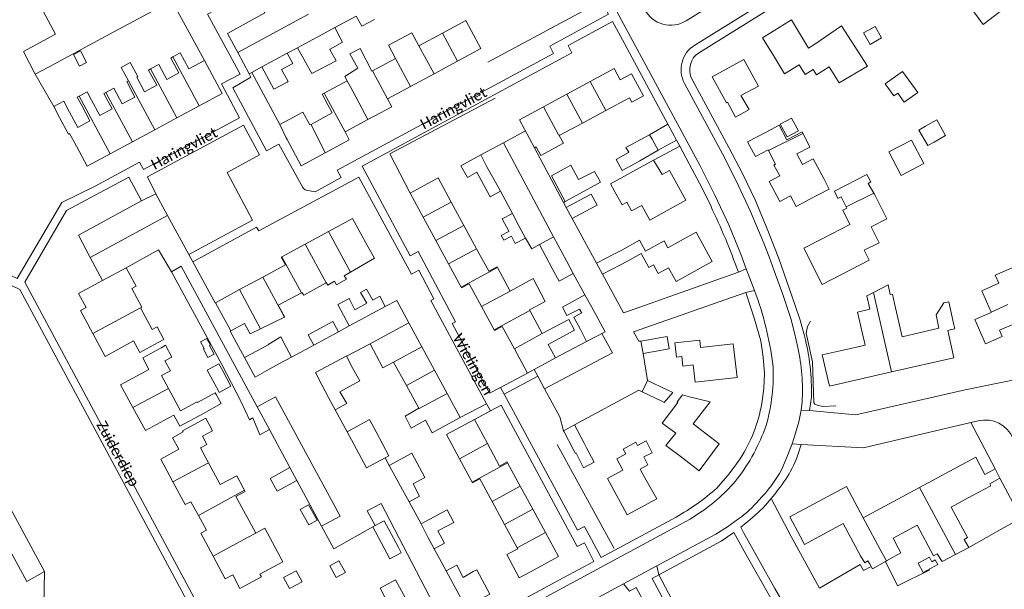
# Model space of a CAD drawing. Extents: x 177628 to 188968, y 384226 to 390673.
# Tile 186 of 256: x 184355 to 184589, y 385262 to 385397. Entities that reach past the tile are written whole.
import ezdxf

# ---------------------------------------------------------------- set-up
doc = ezdxf.new("R2010")
doc.units = 0
for name, color, linetype, lineweight in [('B01_D', 14, 'Continuous', 9), ('B01_T', 14, 'Continuous', 9), ('B02_D', 14, 'Continuous', 9), ('B02_F', 14, 'Continuous', 9), ('B02_T', 14, 'Continuous', 9), ('B07_D', 14, 'Continuous', 9), ('B11_F', 14, 'Continuous', 9), ('B11_S', 14, 'Continuous', 9), ('B14_F', 14, 'Continuous', 9), ('T01_F', 253, 'Continuous', 9), ('T01_T', 253, 'Continuous', 9), ('T02_T', 253, 'RASTER', 9), ('T03_F', 253, 'Continuous', 9), ('T04_F', 253, 'HAAG', 9), ('T04_T', 253, 'HAAG', 9), ('T05_F', 253, 'Continuous', 9), ('T05_T', 253, 'Continuous', 9), ('T22_D', 253, 'Continuous', 9), ('T22_T', 253, 'Continuous', 9), ('V00_F', 8, 'Continuous', 9), ('V00_T', 8, 'Continuous', 9), ('Z06', 7, 'Continuous', 9)]:
    doc.layers.add(name, color=color, linetype=linetype, lineweight=lineweight)
doc.styles.add('Legend', font='calibri.ttf')
doc.linetypes.add('HAAG', pattern='A,4,-1,[5,TOPOCAD.SHX,S=0.35,R=0,X=-0.35,Y=-0.35],-1', length=6)
doc.linetypes.add('RASTER', pattern='A,4,-1,[4,TOPOCAD.SHX,S=0.5,R=0,X=-0.5,Y=0],-1', length=6)

msp = doc.modelspace()

# ---------------------------------------------------------------- linework, layer by layer
at = {"layer": 'B01_D', "linetype": 'Continuous'}
for points in [[(184462.498, 385394.274), (184461.224, 385396.633), (184455.669, 385393.641)], [(184534.145, 385388.339), (184531.566, 385392.53), (184538.425, 385396.75), (184542.481, 385390.075), (184544.014, 385391.019)], [(184455.669, 385393.641), (184450.114, 385390.65)], [(184395.56, 385385.176), (184393.529, 385388.943), (184391.763, 385387.991)], [(184391.763, 385387.991), (184391.286, 385387.734), (184393.191, 385384.199), (184390.304, 385382.643), (184388.4, 385386.175), (184386.493, 385385.147)], [(184399.24, 385387.16), (184395.56, 385385.176)], [(184397.993, 385376.434), (184403.44, 385379.37), (184399.24, 385387.16)], [(184444.543, 385387.65), (184439.093, 385384.715)], [(184534.145, 385388.339), (184536.798, 385384.007), (184540.294, 385386.158), (184541.708, 385383.859), (184543.555, 385384.995), (184544.337, 385383.724), (184547.414, 385385.617)], [(184386.493, 385385.147), (184386.023, 385384.894), (184387.955, 385381.308), (184385.062, 385379.749), (184383.192, 385383.218)], [(184439.093, 385384.715), (184438.956, 385384.641)], [(184381.213, 385382.35), (184380.821, 385382.14), (184382.776, 385378.498), (184379.753, 385376.875), (184377.765, 385380.579), (184375.893, 385379.574)], [(184530.596, 385381.057), (184529.53, 385383.029)], [(184375.893, 385379.574), (184375.419, 385379.32), (184377.35, 385375.721), (184374.416, 385374.147), (184372.474, 385377.766)], [(184370.144, 385376.516), (184372.102, 385372.867), (184369.212, 385371.316), (184367.29, 385374.896)], [(184392.723, 385373.592), (184397.993, 385376.434)], [(184428.492, 385376.676), (184429.543, 385374.725), (184424.522, 385372.029)], [(184368.914, 385366.862), (184367.296, 385369.854), (184367.018, 385369.705), (184364.916, 385373.622)], [(184387.452, 385370.751), (184392.723, 385373.592)], [(184382.181, 385367.91), (184387.452, 385370.751)], [(184376.911, 385365.068), (184382.181, 385367.91)], [(184541.154, 385369.875), (184541.177, 385369.831)], [(184368.914, 385366.862), (184371.464, 385362.132), (184376.911, 385365.068)], [(184543.618, 385363.841), (184546.074, 385359.214)], [(184457.765, 385353.619), (184457.037, 385354.957)], [(184496.589, 385356.06), (184498.289, 385352.97), (184499.392, 385353.577), (184500.532, 385351.506), (184502.926, 385352.824), (184504.853, 385349.323), (184508.968, 385351.594)], [(184544.767, 385355.339), (184543.945, 385354.905)], [(184558.127, 385355.481), (184561.06, 385349.609), (184557.359, 385347.76), (184559.239, 385343.998), (184555.702, 385342.23), (184556.896, 385339.845), (184550.299, 385336.456)], [(184460.769, 385348.095), (184457.765, 385353.619)], [(184545.894, 385344.998), (184552.292, 385348.279), (184550.578, 385351.711), (184551.566, 385352.204)], [(184463.774, 385342.57), (184460.769, 385348.095)], [(184468.719, 385338.095), (184468.62, 385338.278), (184466.679, 385337.228), (184463.774, 385342.57)], [(184503.86, 385342.002), (184508.24, 385344.413), (184509.127, 385342.805), (184511.399, 385344.061)], [(184502.814, 385341.426), (184504.622, 385338.142), (184505.696, 385338.733), (184506.83, 385336.672), (184509.298, 385338.03)], [(184375.074, 385335.047), (184380.655, 385338.073)], [(184471.721, 385332.546), (184468.719, 385338.095)], [(184416.766, 385329.195), (184422.238, 385332.154)], [(184422.238, 385332.154), (184422.356, 385332.218)], [(184550.703, 385318.52), (184555.873, 385319.701), (184554.082, 385327.572), (184557.014, 385328.239)], [(184562.895, 385329.577), (184564.682, 385321.727), (184570.396, 385323.032)], [(184476.385, 385327.942), (184476.291, 385328.116)], [(184479.34, 385322.483), (184476.385, 385327.942)], [(184388.317, 385320.369), (184389.637, 385321.097), (184388.01, 385324.098), (184386.833, 385323.46)], [(184389.008, 385319.094), (184384.611, 385316.713), (184386.092, 385313.979), (184379.382, 385310.345), (184382.31, 385304.92)], [(184389.008, 385319.094), (184390.02, 385319.743)], [(184391.513, 385316.883), (184389.894, 385316.01)], [(184511.149, 385316.856), (184512.406, 385316.998), (184512.658, 385314.778), (184515.149, 385315.061), (184515.619, 385310.93), (184520.589, 385311.488)], [(184444.108, 385315.675), (184444.081, 385315.724)], [(184447.128, 385310.178), (184444.108, 385315.675)], [(184390.758, 385309.479), (184389.099, 385312.554)], [(184450.091, 385304.785), (184447.128, 385310.178)], [(184397.596, 385306.12), (184397.499, 385306.3), (184393.606, 385304.2), (184390.758, 385309.479)], [(184382.31, 385304.92), (184385.241, 385299.488), (184389.61, 385301.845)], [(184399.001, 385303.516), (184393.433, 385300.511), (184392.017, 385303.134), (184389.61, 385301.845)], [(184394.209, 385299.162), (184394.062, 385299.436), (184399.598, 385302.422), (184401.192, 385299.467), (184398.786, 385298.169)], [(184394.209, 385299.162), (184391.694, 385297.805), (184393.175, 385295.059), (184388.88, 385292.742), (184391.791, 385287.346)], [(184458.844, 385299.724), (184456.633, 385298.524), (184459.726, 385292.829)], [(184501.935, 385295.956), (184501.519, 385296.726), (184498.539, 385295.116), (184499.171, 385293.946), (184497.021, 385292.785), (184498.469, 385290.106)], [(184398.3, 385295.397), (184400.197, 385291.88)], [(184504.003, 385287.769), (184502.533, 385290.372), (184504.405, 385291.383), (184503.401, 385293.242)], [(184400.197, 385291.88), (184402.996, 385286.691), (184406.895, 385288.794), (184408.459, 385285.894)], [(184459.726, 385292.829), (184462.723, 385287.309)], [(184391.791, 385287.346), (184394.703, 385281.95), (184396.058, 385282.639), (184397.814, 385279.385)], [(184462.723, 385287.309), (184462.815, 385287.139), (184464.528, 385288.07), (184467.435, 385282.722)], [(184579.377, 385273.709), (184580.17, 385274.134), (184576.291, 385281.368), (184581.183, 385283.993)], [(184467.435, 385282.722), (184470.434, 385277.204)], [(184397.814, 385279.385), (184399.705, 385275.88), (184398.367, 385275.159), (184401.285, 385269.751)], [(184470.434, 385277.204), (184473.434, 385271.686)], [(184540.487, 385274.476), (184541.532, 385272.541), (184550.732, 385277.474), (184554.82, 385269.852)], [(184562.55, 385273.997), (184568.273, 385277.067), (184572.152, 385269.834), (184573.003, 385270.291)], [(184473.434, 385271.686), (184473.526, 385271.516)], [(184401.285, 385269.751), (184404.205, 385264.339), (184405.965, 385265.289), (184407.674, 385262.121), (184412.746, 385264.857)], [(184440.881, 385262.157), (184442.759, 385258.621), (184438.219, 385256.209)]]:
    msp.add_lwpolyline(points, dxfattribs=at)
at = {"layer": 'B01_T', "linetype": 'Continuous'}
for points in [[(184462.498, 385394.274), (184464.807, 385389.986), (184459.25, 385386.993)], [(184459.25, 385386.993), (184453.695, 385384.001)], [(184529.53, 385383.029), (184527.179, 385387.379), (184519.67, 385383.321), (184523.012, 385377.137), (184523.233, 385377.256), (184525.132, 385373.743), (184528.432, 385375.527)], [(184490.686, 385382.156), (184496.387, 385385.232), (184497.821, 385382.574), (184500.496, 385384.018), (184503.316, 385378.79), (184500.589, 385377.319)], [(184453.695, 385384.001), (184448.124, 385381.001)], [(184485.161, 385379.175), (184490.686, 385382.156)], [(184448.124, 385381.001), (184442.674, 385378.065)], [(184442.674, 385378.065), (184443.677, 385376.203), (184438.026, 385373.159)], [(184479.635, 385376.194), (184485.161, 385379.175)], [(184477.512, 385366.488), (184473.934, 385373.118), (184479.635, 385376.194)], [(184438.026, 385373.159), (184432.586, 385370.229)], [(184424.256, 385371.886), (184424.522, 385372.029)], [(184432.586, 385370.229), (184433.588, 385368.369), (184427.889, 385365.299)], [(184418.867, 385368.4), (184418.62, 385368.859)], [(184422.191, 385362.23), (184418.867, 385368.4)], [(184477.886, 385366.69), (184477.512, 385366.488)], [(184543.945, 385354.905), (184539.57, 385352.577), (184538.229, 385355.098), (184535.672, 385353.738), (184533.157, 385358.466), (184535.662, 385359.799), (184534.282, 385362.394), (184534.689, 385362.611), (184532.981, 385365.822)], [(184427.889, 385365.299), (184422.191, 385362.23)], [(184495.556, 385357.92), (184505.76, 385363.553)], [(184505.76, 385363.553), (184507.764, 385360.111)], [(184507.764, 385360.111), (184509.54, 385361.089), (184513.419, 385354.045), (184508.968, 385351.594)], [(184457.037, 385354.957), (184454.674, 385359.325), (184448.05, 385355.741)], [(184448.05, 385355.741), (184451.138, 385350.034)], [(184551.431, 385352.464), (184551.566, 385352.204)], [(184428.686, 385346.647), (184434.389, 385349.731), (184437.987, 385343.079)], [(184454.131, 385344.503), (184451.138, 385350.034)], [(184423.16, 385343.658), (184428.686, 385346.647)], [(184498.188, 385342.258), (184502.413, 385344.625), (184503.86, 385342.002)], [(184511.399, 385344.061), (184515.816, 385346.496), (184519.666, 385339.511), (184511.087, 385334.782), (184509.298, 385338.03)], [(184550.299, 385336.456), (184545.717, 385334.112), (184541.34, 385342.669), (184545.894, 385344.998)], [(184417.633, 385340.669), (184423.16, 385343.658)], [(184457.124, 385338.972), (184454.131, 385344.503)], [(184496.485, 385341.37), (184498.188, 385342.258)], [(184413.09, 385335.86), (184418.44, 385338.754), (184417.456, 385340.573), (184417.633, 385340.669)], [(184496.485, 385341.37), (184492.247, 385339.161)], [(184380.655, 385338.073), (184383.028, 385333.696)], [(184460.117, 385333.44), (184457.124, 385338.972)], [(184492.247, 385339.161), (184493.624, 385336.517)], [(184493.624, 385336.517), (184497.904, 385338.747)], [(184499.566, 385339.613), (184497.904, 385338.747)], [(184407.563, 385332.871), (184413.09, 385335.86)], [(184372.803, 385322.487), (184369.865, 385327.907), (184371.171, 385328.615), (184369.362, 385331.951), (184375.074, 385335.047)], [(184401.861, 385329.787), (184407.563, 385332.871)], [(184464.932, 385328.895), (184462.033, 385334.252), (184460.211, 385333.266), (184460.117, 385333.44)], [(184408.785, 385324.876), (184405.482, 385323.09), (184401.861, 385329.787)], [(184467.925, 385323.364), (184464.932, 385328.895)], [(184575.713, 385330.009), (184576.961, 385324.525)], [(184599.257, 385317.053), (184595.195, 385326.464), (184587.738, 385323.245), (184588.4, 385321.78), (184584.47, 385320.034), (184581.944, 385325.779), (184585.805, 385327.477)], [(184441.019, 385321.363), (184447.732, 385324.996)], [(184447.732, 385324.996), (184450.813, 385319.304)], [(184472.75, 385318.825), (184469.867, 385324.152), (184468.035, 385323.16), (184467.925, 385323.364)], [(184573.396, 385323.714), (184570.396, 385323.032)], [(184576.961, 385324.525), (184577.178, 385323.569), (184576.074, 385323.318)], [(184388.317, 385320.369), (184383.92, 385317.988), (184382.435, 385320.732), (184375.745, 385317.062), (184372.803, 385322.487)], [(184438.52, 385320.053), (184441.019, 385321.363)], [(184575.49, 385323.185), (184576.955, 385316.75), (184562.194, 385313.392)], [(184576.074, 385323.318), (184575.49, 385323.185)], [(184450.813, 385319.304), (184453.799, 385313.788)], [(184480.744, 385319.884), (184482.465, 385316.703)], [(184511.149, 385316.856), (184510.763, 385320.268), (184516.688, 385320.942), (184516.892, 385319.153), (184524.651, 385320.036), (184525.56, 385312.054), (184520.589, 385311.488)], [(184475.838, 385313.117), (184472.75, 385318.825)], [(184482.465, 385316.703), (184477.428, 385313.978)], [(184562.194, 385313.392), (184547.428, 385310.032), (184545.753, 385317.394), (184550.703, 385318.52)], [(184453.799, 385313.788), (184456.784, 385308.273)], [(184477.428, 385313.978), (184475.838, 385313.117)], [(184459.865, 385302.581), (184456.784, 385308.273)], [(184512.642, 385292.926), (184516.523, 385289.989), (184521.323, 385296.332), (184515.148, 385301.069), (184519.125, 385306.28), (184514.281, 385307.52)], [(184451.632, 385301.956), (184453.236, 385298.992), (184459.865, 385302.581)], [(184463.245, 385302.115), (184458.844, 385299.724)], [(184466.339, 385296.42), (184463.245, 385302.115)], [(184466.339, 385296.42), (184469.231, 385291.096), (184471.028, 385292.073), (184471.134, 385291.878)], [(184508.66, 385295.983), (184512.642, 385292.926)], [(184471.134, 385291.878), (184474.132, 385286.359)], [(184584.317, 385289.061), (184582.118, 385293.155), (184568.79, 385285.995)], [(184498.469, 385290.106), (184494.842, 385288.148), (184499.493, 385279.539), (184506.522, 385283.299), (184504.003, 385287.769)], [(184586.742, 385290.402), (184584.317, 385289.061)], [(184587.871, 385288.215), (184586.742, 385290.402)], [(184474.132, 385286.359), (184477.129, 385280.84)], [(184555.461, 385278.835), (184551.476, 385286.255), (184538.037, 385279.036), (184540.487, 385274.476)], [(184585.489, 385286.88), (184585.728, 385286.435), (184581.183, 385283.993)], [(184408.459, 385285.894), (184408.75, 385285.36)], [(184408.75, 385285.36), (184408.909, 385285.069)], [(184568.79, 385285.995), (184555.461, 385278.835)], [(184477.129, 385280.84), (184480.127, 385275.322)], [(184412.746, 385264.857), (184412.419, 385265.463), (184417.848, 385268.387), (184413.553, 385276.36), (184411.446, 385275.224)], [(184480.127, 385275.322), (184483.22, 385269.627), (184476.528, 385265.992)], [(184476.528, 385265.992), (184473.878, 385264.592)], [(184440.881, 385262.157), (184444.566, 385264.145), (184450.289, 385253.534), (184447.358, 385251.954), (184448.111, 385250.559), (184442.811, 385247.745)]]:
    msp.add_lwpolyline(points, dxfattribs=at)
at = {"layer": 'B02_D', "linetype": 'Continuous'}
for points in [[(184532.402, 385370.204), (184535.497, 385371.848), (184537.347, 385368.361), (184540.943, 385370.271), (184541.154, 385369.875)], [(184509, 385309.126), (184510.275, 385308.53), (184508.29, 385306.138), (184507.666, 385306.433)], [(184489.875, 385295.426), (184489.296, 385296.518)], [(184486.658, 385295.117), (184487.224, 385294.041), (184487.351, 385294.107)]]:
    msp.add_lwpolyline(points, dxfattribs=at)
at = {"layer": 'B02_F', "linetype": 'Continuous'}
msp.add_lwpolyline([(184587.984, 385403.549), (184590.303, 385400.589), (184583.914, 385395.65)], dxfattribs=at)
at = {"layer": 'B02_T', "linetype": 'Continuous'}
for points in [[(184435.242, 385397.679), (184436.546, 385395.258)], [(184436.546, 385395.258), (184439.569, 385396.886)], [(184427.164, 385393.325), (184430.153, 385394.936)], [(184430.153, 385394.936), (184431.462, 385392.506)], [(184421.297, 385390.164), (184423.923, 385391.579)], [(184423.923, 385391.579), (184427.164, 385393.325)], [(184415.974, 385387.296), (184412.861, 385385.618)], [(184418.891, 385388.868), (184415.974, 385387.296)], [(184420.19, 385386.457), (184418.891, 385388.868)], [(184412.861, 385385.618), (184415.712, 385380.328), (184418.832, 385382.009)], [(184418.832, 385382.009), (184419.114, 385382.161)], [(184506.858, 385365.873), (184505.389, 385368.487)], [(184532.981, 385365.822), (184532.893, 385365.987), (184529.899, 385364.394), (184528.042, 385367.884), (184532.402, 385370.204)], [(184502.452, 385363.399), (184506.858, 385365.873)], [(184501.188, 385362.689), (184498.313, 385361.075), (184496.844, 385363.688), (184499.764, 385365.328)], [(184499.764, 385365.328), (184499.91, 385365.41)], [(184502.452, 385363.399), (184501.188, 385362.689)], [(184467.848, 385359.073), (184466.241, 385361.994)], [(184463.831, 385360.669), (184465.429, 385357.765)], [(184469.427, 385356.202), (184467.848, 385359.073)], [(184465.429, 385357.765), (184467.018, 385354.877)], [(184467.018, 385354.877), (184469.427, 385356.202)], [(184489.268, 385354.618), (184485.038, 385352.311)], [(184490.718, 385352.013), (184492.347, 385352.902), (184490.92, 385355.519), (184489.268, 385354.618)], [(184548.677, 385356.163), (184549.441, 385354.426), (184550.209, 385354.827), (184551.431, 385352.464)], [(184485.038, 385352.311), (184486.465, 385349.693)], [(184486.465, 385349.693), (184490.718, 385352.013)], [(184472.274, 385350.927), (184469.838, 385349.629)], [(184469.838, 385349.629), (184471.401, 385346.697)], [(184473.829, 385348.01), (184472.274, 385350.927)], [(184475.398, 385345.068), (184473.829, 385348.01)], [(184471.401, 385346.697), (184471.422, 385346.658)], [(184472.02, 385345.537), (184472.962, 385343.77)], [(184472.962, 385343.77), (184475.398, 385345.068)], [(184478.677, 385343.602), (184482.05, 385345.406)], [(184482.05, 385345.406), (184485.085, 385339.733)], [(184481.716, 385337.921), (184478.677, 385343.602)], [(184486.7, 385336.714), (184483.327, 385334.91), (184481.716, 385337.921)], [(184485.085, 385339.733), (184486.7, 385336.714)], [(184439.159, 385330.405), (184440.807, 385331.303)], [(184440.807, 385331.303), (184442.123, 385328.888)], [(184489.462, 385331.658), (184484.184, 385328.748)], [(184491.072, 385328.738), (184489.462, 385331.658)], [(184434.943, 385328.12), (184437.773, 385329.65)], [(184439.163, 385327.275), (184442.123, 385328.888)], [(184488.2, 385328.251), (184488.653, 385327.43)], [(184492.678, 385325.824), (184491.072, 385328.738)], [(184436.264, 385325.696), (184439.163, 385327.275)], [(184488.653, 385327.43), (184488.696, 385327.352)], [(184423.849, 385322.133), (184426.797, 385323.725)], [(184426.797, 385323.725), (184429.728, 385325.308)], [(184429.728, 385325.308), (184431.035, 385322.888)], [(184417.332, 385321.663), (184418.65, 385319.245)], [(184425.156, 385319.713), (184423.849, 385322.133)], [(184425.156, 385319.713), (184428.105, 385321.306)], [(184428.105, 385321.306), (184431.035, 385322.888)], [(184503.268, 385317.722), (184509.421, 385318.819), (184508.936, 385321.787), (184502.741, 385320.682)], [(184419.922, 385316.911), (184418.65, 385319.245)], [(184502.741, 385320.682), (184503.268, 385317.722)], [(184417.044, 385315.342), (184419.922, 385316.911)], [(184414.074, 385313.723), (184417.044, 385315.342)], [(184436.063, 385311.261), (184434.471, 385314.196)], [(184427.123, 385310.342), (184428.701, 385307.336)], [(184503, 385308.628), (184504.279, 385311.347)], [(184504.279, 385311.347), (184509, 385309.126)], [(184428.701, 385307.336), (184429.714, 385305.405)], [(184507.666, 385306.433), (184503, 385308.628)], [(184429.714, 385305.405), (184430.23, 385304.421)], [(184432.99, 385305.869), (184430.23, 385304.421)], [(184433.082, 385299.216), (184438.41, 385302.081)], [(184438.41, 385302.081), (184439.971, 385299.172)], [(184487.033, 385300.843), (184484.387, 385299.458)], [(184489.296, 385296.518), (184487.033, 385300.843)], [(184434.654, 385296.293), (184433.082, 385299.216)], [(184439.971, 385299.172), (184443.011, 385293.507)], [(184484.387, 385299.458), (184484.512, 385299.218)], [(184486.658, 385295.117), (184484.512, 385299.218)], [(184442.109, 385293.022), (184437.691, 385290.647), (184434.654, 385296.293)], [(184442.109, 385293.022), (184443.011, 385293.507)], [(184443.086, 385291.242), (184448.394, 385294.123)], [(184448.394, 385294.123), (184451.527, 385288.353)], [(184446.209, 385285.489), (184443.086, 385291.242)], [(184419.532, 385290.717), (184421.161, 385287.699)], [(184447.76, 385282.632), (184446.209, 385285.489)], [(184450.257, 385283.988), (184447.76, 385282.632)], [(184456.838, 385280.688), (184450.6, 385277.366)], [(184439.186, 385276.694), (184439.728, 385276.985)], [(184439.728, 385276.985), (184441.847, 385278.122), (184445.177, 385271.914)], [(184450.6, 385277.366), (184452.164, 385274.429)], [(184442.518, 385270.487), (184439.186, 385276.694)], [(184454.591, 385275.723), (184456.157, 385272.783)], [(184452.164, 385274.429), (184453.729, 385271.49)], [(184453.729, 385271.49), (184456.157, 385272.783)], [(184458.146, 385263.381), (184456.593, 385266.298)], [(184463.807, 385266.524), (184466.905, 385260.703), (184461.191, 385257.662)], [(184461.191, 385257.662), (184458.146, 385263.381)]]:
    msp.add_lwpolyline(points, dxfattribs=at)
at = {"layer": 'B07_D', "linetype": 'Continuous'}
for points in [[(184459.25, 385386.993), (184455.669, 385393.641)], [(184453.695, 385384.001), (184450.114, 385390.65)], [(184397.993, 385376.434), (184391.763, 385387.991)], [(184448.124, 385381.001), (184444.543, 385387.65)], [(184392.723, 385373.592), (184386.493, 385385.147)], [(184439.093, 385384.715), (184442.674, 385378.065)], [(184387.452, 385370.751), (184381.213, 385382.35)], [(184434.414, 385379.865), (184433.072, 385382.348)], [(184490.686, 385382.156), (184494.39, 385375.29)], [(184382.181, 385367.91), (184375.893, 385379.574)], [(184438.026, 385373.159), (184434.414, 385379.865)], [(184376.911, 385365.068), (184369.555, 385378.713)], [(184427.638, 385379.417), (184432.586, 385370.229)], [(184485.161, 385379.175), (184488.854, 385372.33)], [(184479.635, 385376.194), (184483.213, 385369.563)], [(184424.522, 385372.029), (184427.889, 385365.299)], [(184483.213, 385369.563), (184483.276, 385369.597), (184483.382, 385369.405)], [(184532.981, 385365.822), (184541.154, 385369.875)], [(184551.431, 385352.464), (184557.992, 385355.713)], [(184451.138, 385350.034), (184457.765, 385353.619)], [(184454.131, 385344.503), (184460.769, 385348.095)], [(184428.686, 385346.647), (184433.889, 385337.027)], [(184423.16, 385343.658), (184428.105, 385334.514)], [(184457.124, 385338.972), (184463.774, 385342.57)], [(184417.633, 385340.669), (184422.238, 385332.154)], [(184460.117, 385333.44), (184468.719, 385338.095)], [(184413.09, 385335.86), (184418.235, 385326.346)], [(184407.563, 385332.871), (184412.581, 385323.594)], [(184464.932, 385328.895), (184471.721, 385332.546)], [(184557.909, 385332.223), (184562.194, 385313.392)], [(184372.803, 385322.487), (184384.088, 385328.543)], [(184585.771, 385327.554), (184589.746, 385329.347)], [(184476.385, 385327.942), (184467.925, 385323.364)], [(184479.34, 385322.483), (184472.75, 385318.825)], [(184450.813, 385319.304), (184444.108, 385315.675)], [(184453.799, 385313.788), (184447.128, 385310.178)], [(184382.31, 385304.92), (184390.758, 385309.479)], [(184456.784, 385308.273), (184450.148, 385304.681), (184450.091, 385304.785)], [(184466.339, 385296.42), (184459.726, 385292.829)], [(184391.791, 385287.346), (184400.197, 385291.88)], [(184471.134, 385291.878), (184462.723, 385287.309)], [(184474.132, 385286.359), (184467.435, 385282.722)], [(184397.814, 385279.385), (184408.75, 385285.36)], [(184568.79, 385285.995), (184577.313, 385270.116)], [(184477.129, 385280.84), (184470.434, 385277.204)], [(184555.461, 385278.835), (184559.979, 385270.425)], [(184409.603, 385274.231), (184411.446, 385275.224)], [(184480.127, 385275.322), (184473.434, 385271.686)], [(184401.285, 385269.751), (184409.603, 385274.231)], [(184559.979, 385270.425), (184560.94, 385268.597)]]:
    msp.add_lwpolyline(points, dxfattribs=at)
at = {"layer": 'B11_F', "linetype": 'Continuous'}
for points in [[(184367.29, 385374.896), (184365.885, 385377.513), (184363.523, 385376.218)], [(184363.523, 385376.218), (184364.916, 385373.622)], [(184424.256, 385371.886), (184422.618, 385374.935), (184417.091, 385371.967)], [(184417.091, 385371.967), (184418.62, 385368.859)], [(184546.074, 385359.214), (184547.393, 385356.703), (184544.767, 385355.339)], [(184399.001, 385303.516), (184403.24, 385305.88), (184402.008, 385308.063)], [(184402.008, 385308.063), (184401.801, 385308.468)], [(184562.55, 385273.997), (184563.745, 385271.74)], [(184580.511, 385271.774), (184579.377, 385273.709)], [(184557.076, 385267.745), (184556.565, 385268.597), (184555.814, 385268.182), (184554.82, 385269.852)], [(184563.745, 385271.74), (184564.376, 385270.51), (184560.94, 385268.597)], [(184577.313, 385270.116), (184580.511, 385271.774)], [(184557.305, 385267.317), (184557.076, 385267.745)], [(184560.702, 385268.464), (184557.611, 385266.743), (184557.305, 385267.317)], [(184560.94, 385268.597), (184560.702, 385268.464)]]:
    msp.add_lwpolyline(points, dxfattribs=at)
at = {"layer": 'B11_S', "linetype": 'Continuous'}
for points in [[(184444.543, 385387.65), (184442.885, 385390.794), (184448.445, 385393.678), (184450.114, 385390.65)], [(184547.414, 385385.617), (184549.747, 385381.825), (184556.435, 385385.791), (184550.306, 385395.353), (184544.014, 385391.019)], [(184433.072, 385382.348), (184432.503, 385383.4), (184435.584, 385385.302), (184433.742, 385388.743), (184436.154, 385390.006), (184438.956, 385384.641)], [(184381.213, 385382.35), (184379.544, 385385.51), (184381.653, 385386.669), (184383.425, 385383.356), (184383.192, 385383.218)], [(184433.072, 385382.348), (184427.638, 385379.417)], [(184372.474, 385377.766), (184371.411, 385379.748), (184369.555, 385378.713)], [(184528.432, 385375.527), (184526.456, 385378.875), (184530.596, 385381.057)], [(184369.555, 385378.713), (184369.101, 385378.46), (184370.144, 385376.516)], [(184427.638, 385379.417), (184427.154, 385379.156), (184428.492, 385376.676)], [(184494.39, 385375.29), (184500.005, 385378.292), (184500.589, 385377.319)], [(184488.854, 385372.33), (184494.39, 385375.29)], [(184483.382, 385369.405), (184488.854, 385372.33)], [(184483.382, 385369.405), (184484.385, 385367.543), (184478.988, 385364.648), (184477.886, 385366.69)], [(184542.756, 385366.644), (184541.177, 385369.831)], [(184542.756, 385366.644), (184539.721, 385365.022), (184541.067, 385362.486), (184543.618, 385363.841)], [(184495.556, 385357.92), (184496.589, 385356.06)], [(184557.992, 385355.713), (184558.127, 385355.481)], [(184433.889, 385337.027), (184439.593, 385340.312), (184437.987, 385343.079)], [(184502.814, 385341.426), (184499.566, 385339.613)], [(184428.105, 385334.514), (184428.152, 385334.54), (184428.512, 385333.913), (184430.094, 385334.846), (184430.579, 385334.033), (184432.93, 385335.316), (184432.393, 385336.165), (184433.889, 385337.027)], [(184471.721, 385332.546), (184477.166, 385335.504), (184480.071, 385330.083), (184476.291, 385328.116)], [(184383.028, 385333.696), (184382.025, 385333.144), (184384.427, 385328.735), (184384.088, 385328.543)], [(184422.356, 385332.218), (184422.796, 385331.548), (184428.105, 385334.514)], [(184562.895, 385329.577), (184562.355, 385331.826), (184561.847, 385331.73), (184561.391, 385334.048), (184557.909, 385332.223)], [(184557.909, 385332.223), (184556.297, 385331.378), (184557.014, 385328.239)], [(184384.088, 385328.543), (184386.833, 385323.46)], [(184416.766, 385329.195), (184418.329, 385326.392), (184418.235, 385326.346)], [(184573.396, 385323.714), (184572.747, 385326.912), (184574.537, 385329.749)], [(184574.537, 385329.749), (184575.713, 385330.009)], [(184418.235, 385326.346), (184412.581, 385323.594)], [(184585.771, 385327.554), (184585.805, 385327.477)], [(184412.581, 385323.594), (184410.073, 385322.373), (184408.785, 385324.876)], [(184479.34, 385322.483), (184484.028, 385324.927)], [(184484.028, 385324.927), (184485.639, 385325.767), (184486.981, 385323.306), (184480.744, 385319.884)], [(184391.513, 385316.883), (184390.02, 385319.743)], [(184444.081, 385315.724), (184441.57, 385314.352), (184438.52, 385320.053)], [(184389.894, 385316.01), (184391.18, 385313.616), (184389.099, 385312.554)], [(184401.801, 385308.468), (184397.596, 385306.12)], [(184514.281, 385307.52), (184512.567, 385307.958), (184511.339, 385306.267), (184511.475, 385306.127), (184507.753, 385301.226), (184511.008, 385298.848), (184508.66, 385295.983)], [(184446.842, 385302.891), (184450.091, 385304.785)], [(184451.632, 385301.956), (184448.286, 385300.063), (184446.842, 385302.891)], [(184398.3, 385295.397), (184399.835, 385296.225), (184398.786, 385298.169)], [(184501.935, 385295.956), (184503.998, 385297.041), (184505.431, 385294.245), (184503.401, 385293.242)], [(184585.489, 385286.88), (184587.871, 385288.215)], [(184408.909, 385285.069), (184406.709, 385283.882), (184409.853, 385278.136)], [(184411.446, 385275.224), (184409.853, 385278.136)], [(184473.878, 385264.592), (184470.96, 385270.16), (184473.526, 385271.516)], [(184573.003, 385270.291), (184574.14, 385268.472), (184577.313, 385270.116)]]:
    msp.add_lwpolyline(points, dxfattribs=at)
at = {"layer": 'B14_F', "linetype": 'Continuous'}
for points in [[(184581.653, 385398.673), (184583.914, 385395.65)], [(184559.808, 385392.535), (184558.246, 385395.239), (184555.503, 385393.684), (184557.065, 385390.98), (184559.808, 385392.535)], [(184431.462, 385392.506), (184431.994, 385391.507), (184429.047, 385389.829)], [(184369.865, 385389.415), (184368.178, 385388.547), (184369.601, 385385.782), (184371.288, 385386.65), (184369.865, 385389.415)], [(184429.047, 385389.829), (184428.946, 385389.772), (184430.507, 385387.036), (184424.697, 385384.036), (184421.297, 385390.164)], [(184420.19, 385386.457), (184417.558, 385385.029), (184419.114, 385382.161)], [(184568.389, 385379.547), (184565.155, 385377.301), (184563.65, 385379.442), (184562.692, 385378.751), (184560.637, 385381.597), (184564.759, 385384.573), (184568.389, 385379.547)], [(184540.094, 385370.492), (184537.435, 385369.046), (184535.791, 385372.074), (184538.45, 385373.52), (184540.094, 385370.492)], [(184570.214, 385371.559), (184572.926, 385373.083), (184574.99, 385369.364)], [(184572.278, 385367.84), (184570.791, 385367.027), (184568.659, 385370.657), (184570.214, 385371.559)], [(184499.91, 385365.41), (184499.203, 385366.565), (184504.769, 385369.549)], [(184504.769, 385369.549), (184505.389, 385368.487)], [(184569.811, 385362.724), (184566.923, 385368.286), (184561.548, 385365.496), (184564.435, 385359.934)], [(184574.99, 385369.364), (184572.278, 385367.84)], [(184463.831, 385360.669), (184461.592, 385359.437), (184460.072, 385362.198), (184464.8, 385364.8)], [(184464.8, 385364.8), (184466.241, 385361.994)], [(184484.753, 385353.775), (184481.573, 385359.845), (184486.117, 385362.333), (184487.913, 385358.952), (184488.717, 385359.364)], [(184488.717, 385359.364), (184491.703, 385360.893), (184493.182, 385358.322), (184490.159, 385356.691)], [(184564.435, 385359.934), (184569.811, 385362.724)], [(184548.677, 385356.163), (184556.341, 385360.139), (184557.294, 385358.384), (184556.634, 385358.042), (184557.992, 385355.713)], [(184490.159, 385356.691), (184484.753, 385353.775)], [(184472.02, 385345.537), (184470.226, 385344.57), (184469.623, 385345.73), (184471.422, 385346.658)], [(184599.825, 385336.227), (184597.715, 385341.043), (184586.703, 385336.293), (184587.637, 385334.446), (184583.57, 385332.574), (184585.771, 385327.554)], [(184437.773, 385329.65), (184436.266, 385332.204), (184437.667, 385332.986), (184439.159, 385330.405)], [(184434.943, 385328.12), (184433.532, 385330.748), (184430.887, 385329.327), (184433.604, 385324.267)], [(184488.2, 385328.251), (184485.189, 385326.724), (184484.184, 385328.748)], [(184488.379, 385323.454), (184486.824, 385326.37), (184488.696, 385327.352)], [(184433.604, 385324.267), (184436.264, 385325.696)], [(184492.678, 385325.824), (184494.23, 385322.88), (184489.859, 385320.585)], [(184398.354, 385320.545), (184399.21, 385318.91), (184399.032, 385318.8), (184400.064, 385316.798), (184401.525, 385317.564), (184400.452, 385319.663), (184400.676, 385319.784), (184399.832, 385321.336)], [(184399.832, 385321.336), (184398.354, 385320.545)], [(184416.937, 385321.444), (184414.546, 385319.961)], [(184417.332, 385321.663), (184416.937, 385321.444)], [(184489.859, 385320.585), (184488.379, 385323.454)], [(184414.337, 385319.831), (184411.56, 385318.336)], [(184414.546, 385319.961), (184414.337, 385319.831)], [(184411.56, 385318.336), (184408.759, 385316.829)], [(184408.759, 385316.829), (184411.305, 385312.135), (184414.074, 385313.723)], [(184427.123, 385310.342), (184425.586, 385313.277), (184432.892, 385317.109)], [(184432.892, 385317.109), (184432.946, 385317.137)], [(184432.946, 385317.137), (184434.471, 385314.196)], [(184403.628, 385313.607), (184402.692, 385315.332), (184399.872, 385313.803), (184402.547, 385308.872)], [(184402.746, 385308.47), (184405.546, 385310.014), (184403.628, 385313.607)], [(184431.389, 385308.686), (184436.063, 385311.261)], [(184402.547, 385308.872), (184402.746, 385308.47)], [(184432.99, 385305.869), (184431.389, 385308.686)], [(184487.351, 385294.107), (184489.144, 385290.654), (184491.668, 385291.973), (184489.875, 385295.426)], [(184421.161, 385287.699), (184416.501, 385285.162), (184414.861, 385288.174), (184419.532, 385290.717)], [(184451.527, 385288.353), (184448.74, 385286.852)], [(184448.74, 385286.852), (184450.257, 385283.988)], [(184423.945, 385281.935), (184421.948, 385280.817), (184423.995, 385277.161), (184425.992, 385278.279), (184423.945, 385281.935)], [(184458.407, 385277.743), (184456.838, 385280.688)], [(184458.407, 385277.743), (184454.591, 385275.723)], [(184442.518, 385270.487), (184443.247, 385269.123), (184445.907, 385270.549), (184445.177, 385271.914)], [(184431.105, 385268.651), (184428.945, 385267.428), (184430.504, 385264.673), (184432.664, 385265.896), (184431.105, 385268.651)], [(184456.593, 385266.298), (184459.062, 385267.599), (184460.615, 385264.722)], [(184568.5, 385268.101), (184571.142, 385269.523), (184571.733, 385268.425), (184572.546, 385268.862), (184573.137, 385267.764), (184569.681, 385265.906), (184568.5, 385268.101)], [(184421.023, 385266.299), (184422.432, 385263.699), (184419.414, 385262.063), (184418.005, 385264.663), (184421.023, 385266.299)], [(184460.615, 385264.722), (184463.001, 385266.079)], [(184463.807, 385266.524), (184463.001, 385266.079)]]:
    msp.add_lwpolyline(points, dxfattribs=at)
at = {"layer": 'T01_F', "linetype": 'Continuous'}
for points in [[(184391.49, 385401.3), (184399.24, 385387.16)], [(184410.498, 385384.334), (184417.091, 385371.967)], [(184504.769, 385369.549), (184509.145, 385372.073)], [(184484.379, 385353.52), (184477.512, 385366.488)], [(184484.753, 385353.775), (184484.565, 385353.621)], [(184587.871, 385288.215), (184592.899, 385278.728), (184588.897, 385276.513)], [(184429.928, 385271.461), (184439.186, 385276.694)]]:
    msp.add_lwpolyline(points, dxfattribs=at)
at = {"layer": 'T01_T', "linetype": 'Continuous'}
for points in [[(184391.49, 385401.3), (184377.746, 385393.904)], [(184430.153, 385394.936), (184435.242, 385397.679)], [(184418.891, 385388.868), (184421.297, 385390.164)], [(184410.498, 385384.334), (184412.861, 385385.618)], [(184470.137, 385367.666), (184472.596, 385368.987)], [(184470.137, 385367.666), (184464.8, 385364.8)], [(184472.274, 385350.927), (184469.427, 385356.202)], [(184484.565, 385353.621), (184484.379, 385353.52)], [(184486.465, 385349.693), (184492.247, 385339.161)], [(184478.677, 385343.602), (184476.86, 385342.56), (184475.398, 385345.068)], [(184489.462, 385331.658), (184486.7, 385336.714)], [(184513.36, 385332.596), (184500.057, 385327.86), (184498.61, 385327.38), (184493.624, 385336.517)], [(184444.88, 385330.34), (184442.123, 385328.888)], [(184433.604, 385324.267), (184431.035, 385322.888)], [(184432.946, 385317.137), (184438.52, 385320.053)], [(184482.465, 385316.703), (184489.859, 385320.585)], [(184433.082, 385299.216), (184430.23, 385304.421)], [(184421.161, 385287.699), (184427.026, 385276.837)], [(184427.026, 385276.837), (184428.995, 385273.189)], [(184455.076, 385269.048), (184453.729, 385271.49)], [(184484.462, 385264.656), (184469.13, 385256.377)]]:
    msp.add_lwpolyline(points, dxfattribs=at)
at = {"layer": 'T02_T', "linetype": 'RASTER'}
msp.add_lwpolyline([(184519.391, 385334.744), (184513.36, 385332.596)], dxfattribs=at)
at = {"layer": 'T03_F', "linetype": 'Continuous'}
msp.add_lwpolyline([(184409.967, 385301.999), (184407.876, 385306.419)], dxfattribs=at)
at = {"layer": 'T04_F', "linetype": 'HAAG'}
for points in [[(184493.411, 385401.224), (184466.415, 385386.778)], [(184363.523, 385376.218), (184359.14, 385383.89)], [(184468.205, 385378.2), (184443.173, 385365.022), (184448.05, 385355.741)], [(184542.975, 385325.446), (184542.203, 385324.134), (184541.949, 385322.552), (184543.422, 385315.804), (184543.723, 385306.18), (184543.957, 385305.76), (184544.532, 385305.526), (184545.846, 385305.185), (184548.918, 385305.345)], [(184414.646, 385299.764), (184412.406, 385298.463), (184410.737, 385302.477), (184409.967, 385301.999)], [(184586.742, 385290.402), (184580.931, 385301.379)], [(184557.305, 385267.317), (184555.501, 385266.374), (184554.74, 385267.729), (184545.101, 385262.123), (184538.359, 385274.417), (184533.659, 385283.395)], [(184588.897, 385276.513), (184580.511, 385271.774)], [(184571.212, 385266.528), (184563.571, 385262.726), (184560.702, 385268.464)]]:
    msp.add_lwpolyline(points, dxfattribs=at)
at = {"layer": 'T04_T', "linetype": 'HAAG'}
for points in [[(184498.391, 385392.044), (184509.145, 385372.073)], [(184362.251, 385385.564), (184359.14, 385383.89)], [(184503.268, 385317.722), (184504.279, 385311.347)], [(184579.611, 385309.171), (184566.787, 385306.212)]]:
    msp.add_lwpolyline(points, dxfattribs=at)
at = {"layer": 'T05_F', "linetype": 'Continuous'}
for points in [[(184391.44, 385337.13), (184403.413, 385315.151), (184407.876, 385306.419)], [(184496.403, 385271.52), (184482.855, 385296.191)]]:
    msp.add_lwpolyline(points, dxfattribs=at)
at = {"layer": 'T05_T', "linetype": 'Continuous'}
for points in [[(184377.746, 385393.904), (184362.251, 385385.564)], [(184405.391, 385323.039), (184408.759, 385316.829)], [(184414.646, 385299.764), (184419.532, 385290.717)], [(184450.6, 385277.366), (184447.76, 385282.632)]]:
    msp.add_lwpolyline(points, dxfattribs=at)
at = {"layer": 'T22_D', "linetype": 'Continuous'}
msp.add_lwpolyline([(184511.188, 385368.278), (184511.961, 385366.842)], dxfattribs=at)
at = {"layer": 'T22_T', "linetype": 'Continuous'}
for points in [[(184466.137, 385305.845), (184467.06, 385304.14)], [(184443.086, 385291.242), (184442.109, 385293.022)], [(184428.995, 385273.189), (184429.928, 385271.461)]]:
    msp.add_lwpolyline(points, dxfattribs=at)
at = {"layer": 'V00_F', "linetype": 'Continuous'}
for points in [[(184422.603, 385357.051), (184422.587, 385357.067), (184416.917, 385367.353)], [(184482.05, 385345.406), (184470.137, 385367.666)], [(184425.5, 385356.05), (184423.378, 385356.428)], [(184390.514, 385350.464), (184372.196, 385340.477)], [(184479.895, 385309.397), (184496.005, 385317.873), (184493.507, 385322.5)], [(184425.156, 385319.713), (184419.922, 385316.911)], [(184469.45, 385309.71), (184475.838, 385313.117)], [(184478.286, 385312.384), (184470.307, 385308.121)], [(184427.026, 385276.837), (184431.397, 385279.199), (184416.124, 385307.464), (184411.762, 385305.106)], [(184459.865, 385302.581), (184466.137, 385305.845)], [(184463.245, 385302.115), (184467.06, 385304.14)], [(184542.745, 385304.22), (184540.716, 385304.347)], [(184540.715, 385296.18), (184538.568, 385296.343)], [(184351.699, 385283.915), (184347.402, 385281.53), (184357.131, 385263.756), (184361.36, 385266.11)], [(184524.793, 385275.353), (184528.004, 385269.484), (184535.486, 385256.297), (184535.781, 385256.149), (184536.094, 385256.081), (184550.429, 385255.601), (184563.504, 385255.211), (184574.417, 385254.962), (184580.509, 385254.769), (184580.8, 385254.696), (184580.944, 385254.573), (184581.195, 385254.264), (184588.442, 385241.368)], [(184590.513, 385242.257), (184581.983, 385256.522), (184581.746, 385256.561), (184567.378, 385257.055), (184561.937, 385257.21), (184536.783, 385258.117), (184534.512, 385262.061), (184527.102, 385275.311), (184526.449, 385276.6)], [(184455.076, 385269.048), (184456.593, 385266.298)], [(184506.961, 385265.292), (184506.551, 385267.42)], [(184500.015, 385261.439), (184498.634, 385263.154)]]:
    msp.add_lwpolyline(points, dxfattribs=at)
at = {"layer": 'V00_F', "linetype": 'Continuous', "extrusion": (0, 0, -1)}
msp.add_arc((-184423.959, 385357.944), 1.623, 290.95906, 326.63053, dxfattribs=at)
at = {"layer": 'V00_T', "linetype": 'Continuous'}
for points in [[(184397.48, 385415.78), (184401.07, 385417.67), (184409, 385402.97), (184399.99, 385398.09), (184407.7, 385383.89), (184403.31, 385381.6), (184407.53, 385373.61), (184384.81, 385361.35), (184383.87, 385363.06), (184373.34, 385357.39), (184365.44, 385353.49), (184354.86, 385335.51), (184334.58, 385344.99), (184333.16, 385368.33), (184290.282, 385447.507), (184334.872, 385454.644)], [(184359.14, 385383.89), (184356.38, 385389.28), (184363.94, 385393.39), (184336.62, 385444.15), (184334.872, 385454.644)], [(184516.77, 385362.19), (184475.808, 385438.144), (184473.282, 385442.656), (184470.637, 385447.1)], [(184407.137, 385389.08), (184404.72, 385393.58), (184413.6, 385398.47), (184400.84, 385421.87), (184397.41, 385420.12), (184386.03, 385441.25)], [(184513.436, 385396.544), (184579.169, 385437.309)], [(184515.49, 385390.78), (184581.907, 385431.996)], [(184516.599, 385389.077), (184585.19, 385431.66), (184586.423, 385431.424)], [(184493.411, 385401.224), (184495.08, 385398.13), (184481.13, 385390.56), (184482.03, 385388.83), (184430.75, 385361.16), (184431.69, 385359.43), (184425.5, 385356.05)], [(184423.91, 385398.14), (184407.137, 385389.08)], [(184469.45, 385309.71), (184466.88, 385308.39), (184457.99, 385324.86), (184458.78, 385325.27), (184449.9, 385341.87), (184448.04, 385340.89), (184436.63, 385362.15), (184486.35, 385388.94), (184485.48, 385390.71), (184496.04, 385396.41), (184498.391, 385392.044)], [(184409.87, 385383.993), (184407.137, 385389.08)], [(184409.87, 385383.993), (184410.498, 385384.334)], [(184416.917, 385367.353), (184413.97, 385365.77), (184405.96, 385380.71), (184410.28, 385383.23), (184409.87, 385383.993)], [(184523.58, 385366.53), (184514.891, 385382.681)], [(184513.079, 385381.731), (184522.05, 385365.08), (184525.315, 385358.68), (184528.74, 385351.41), (184531.915, 385343.894), (184533.161, 385340.63), (184534.31, 385337.33), (184536.36, 385331.755), (184538.29, 385325.999), (184539.184, 385322.614), (184539.955, 385319.198)], [(184395.556, 385341.171), (184410.68, 385349.37), (184404.64, 385360.66), (184412.27, 385364.82), (184408.49, 385371.82), (184385.72, 385359.56), (184387.728, 385355.598)], [(184472.596, 385368.987), (184475.362, 385370.472)], [(184509.145, 385372.073), (184511.188, 385368.278)], [(184506.858, 385365.873), (184511.188, 385368.278)], [(184505.76, 385363.553), (184511.961, 385366.842)], [(184511.961, 385366.842), (184514.931, 385361.327), (184517.167, 385357.04), (184519.291, 385352.697)], [(184529.819, 385354.172), (184526.839, 385360.422), (184523.58, 385366.53)], [(184523.559, 385348.262), (184520.298, 385355.291), (184516.77, 385362.19)], [(184398.571, 385256.668), (184356.65, 385334.67), (184366.54, 385351.62), (184381.31, 385359.55), (184384.3, 385353.872)], [(184466.137, 385305.845), (184452.91, 385330.28), (184453.68, 385330.72), (184450.07, 385337.49), (184448.35, 385336.51), (184435.87, 385359.49), (184412.17, 385346.77), (184411.61, 385347.64), (184396.476, 385339.476)], [(184384.3, 385353.872), (184369.38, 385345.79), (184372.196, 385340.477)], [(184387.728, 385355.598), (184384.3, 385353.872)], [(184387.728, 385355.598), (184390.514, 385350.464)], [(184539.24, 385329.36), (184535.43, 385340.281), (184532.689, 385347.252), (184529.819, 385354.172)], [(184484.379, 385353.52), (184485.038, 385352.311)], [(184390.514, 385350.464), (184395.556, 385341.171)], [(184527.717, 385337.794), (184526.393, 385341.259), (184523.559, 385348.262)], [(184387.565, 385228.862), (184397.4, 385255.01), (184355.48, 385332.91), (184333.29, 385343.47), (184304.3, 385327.81), (184307.74, 385321.47)], [(184380.655, 385338.073), (184388.38, 385342.34), (184391.44, 385337.13)], [(184372.196, 385340.477), (184375.074, 385335.047)], [(184395.556, 385341.171), (184396.476, 385339.476)], [(184391.44, 385337.13), (184393.77, 385338.43), (184411.762, 385305.106)], [(184396.476, 385339.476), (184401.761, 385329.733), (184401.861, 385329.787)], [(184525.84, 385337.04), (184527.717, 385337.794)], [(184527.717, 385337.794), (184529.686, 385332.66)], [(184525.84, 385337.04), (184519.391, 385334.744)], [(184502.741, 385320.682), (184502.24, 385320.67), (184501, 385322.88), (184527.59, 385332.19)], [(184527.59, 385332.19), (184529.686, 385332.66)], [(184527.59, 385332.19), (184529.68, 385325.885), (184531.17, 385320.769)], [(184447.732, 385324.996), (184444.88, 385330.34)], [(184541.53, 385321.911), (184540.471, 385325.662), (184539.24, 385329.36)], [(184531.17, 385320.769), (184531.711, 385316.889), (184532.02, 385312.984)], [(184477.428, 385313.978), (184478.286, 385312.384)], [(184478.286, 385312.384), (184479.895, 385309.397)], [(184532.02, 385312.984), (184531.897, 385309.434), (184531.39, 385305.918)], [(184470.307, 385308.121), (184469.45, 385309.71)], [(184609.45, 385273.312), (184607.609, 385273.964), (184591.964, 385310.014), (184592.434, 385311.766), (184579.611, 385309.171)], [(184511.09, 385279), (184493.28, 385269.44), (184489.37, 385276.76), (184487.67, 385275.93), (184470.307, 385308.121)], [(184479.895, 385309.397), (184483.49, 385302.72), (184484.387, 385299.458)], [(184503, 385308.628), (184502.21, 385309.05), (184487.033, 385300.843)], [(184542.745, 385304.22), (184543.17, 385307.373)], [(184411.762, 385305.106), (184414.646, 385299.764)], [(184467.06, 385304.14), (184469.57, 385305.51), (184487.65, 385272.02), (184489.33, 385272.87), (184491.58, 385268.5), (184484.462, 385264.656)], [(184540.716, 385304.347), (184540.97, 385306.293)], [(184566.787, 385306.212), (184553.72, 385303.19), (184542.745, 385304.22)], [(184539.389, 385298.843), (184540.162, 385301.569), (184540.716, 385304.347)], [(184580.931, 385301.379), (184555.51, 385295.4), (184540.715, 385296.18)], [(184582.726, 385301.801), (184580.931, 385301.379)], [(184538.568, 385296.343), (184539.389, 385298.843)], [(184536.164, 385290.343), (184537.434, 385293.316), (184538.568, 385296.343)], [(184526.289, 385292.829), (184523.648, 385289.223), (184520.729, 385285.839)], [(184351.699, 385283.915), (184361.36, 385266.11)], [(184535.296, 385285.522), (184534.497, 385284.444), (184533.659, 385283.395)], [(184439.728, 385276.985), (184437.86, 385280.5), (184441.13, 385282.23), (184457.862, 385250.176)], [(184533.659, 385283.395), (184531.775, 385281.293), (184529.736, 385279.341)], [(184466.557, 385252.667), (184512.081, 385277.221), (184514.394, 385278.533), (184516.627, 385279.976)], [(184529.736, 385279.341), (184528.116, 385277.943), (184526.449, 385276.6)], [(184520.49, 385274.93), (184523.268, 385276.661), (184525.909, 385278.594)], [(184506.551, 385267.42), (184520.49, 385274.93)], [(184506.961, 385265.292), (184521.782, 385273.292), (184523.302, 385274.301), (184524.793, 385275.353)], [(184361.36, 385266.11), (184360.676, 385232.557)], [(184498.634, 385263.154), (184506.551, 385267.42)], [(184506.961, 385265.292), (184505.375, 385264.44), (184528.774, 385220.863), (184530.36, 385221.715)], [(184506.961, 385265.292), (184510.881, 385257.991)], [(184498.634, 385263.154), (184442.385, 385232.847)], [(184520.78, 385223.11), (184522.363, 385223.967), (184501.598, 385262.296), (184500.015, 385261.439)]]:
    msp.add_lwpolyline(points, dxfattribs=at)
for centre, radius, start, end in [((184509.783, 385402.441), 6.937, 207.64908, 301.77438), ((184519.099, 385384.973), 6.837, 121.85669, 208.30491), ((184519.148, 385384.97), 4.833, 121.82569, 208.27134), ((184364.466, 385278.739), 171.583, 19.86379, 25.53331), ((184456.133, 385305.09), 78.55, 7.42276, 20.54757), ((184489.334, 385308.661), 53.851, 358.62907, 14.24333), ((184493.208, 385309.029), 47.841, 356.72166, 12.27264), ((184491.585, 385312.608), 42.521, 343.71793, 3.5455), ((184496.454, 385311.995), 35.46, 327.28374, 350.13289), ((184490.857, 385314.976), 43.932, 322.1794, 341.0194), ((184584.376, 385294.791), 7.202, 23.30453, 103.24412), ((184513.541, 385303.29), 28.089, 320.76079, 345.33761), ((184506.711, 385306.619), 33.651, 315.44204, 331.07359), ((184495.246, 385312.654), 39.051, 303.19657, 320.92225), ((184483.386, 385328.258), 56.515, 299.3542, 311.35823), ((184511.313, 385299.192), 25.246, 305.32232, 320.1313)]:
    msp.add_arc(centre, radius, start, end, dxfattribs=at)

# ---------------------------------------------------------------- texts
at = {"layer": 'Z06', "linetype": 'Continuous', "style": 'Legend'}
for s, rotation, p in [('Haringvliet', 27.97473, (184451.285, 385370.754)), ('Haringvliet', 27.97473, (184387.445, 385361.203)), ('Wielingen', 298.82084, (184458.003, 385321.572)), ('Zuiderdiep', 298.69279, (184373.583, 385300.898))]:
    msp.add_text(s, height=2.5, rotation=rotation, dxfattribs=at).set_placement(p)

doc.saveas('drawing.dxf')
